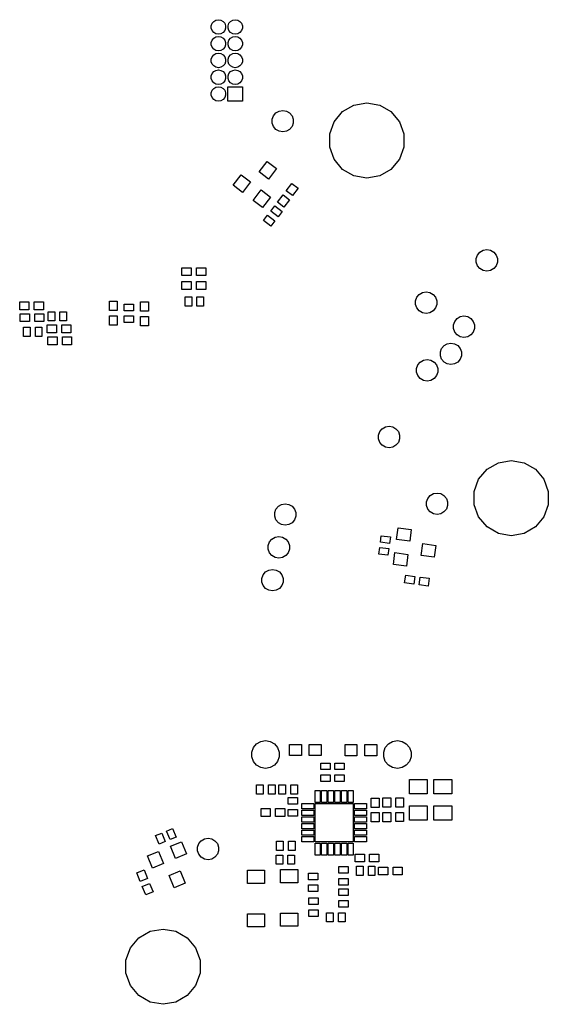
# Model space of a CAD drawing. Extents: x 85.3 to 167.2, y -165.3 to -88.8.
# Tile 2 of 2: x 127.1 to 167.2, y -165.3 to -90.7. Entities that reach past the tile are written whole.
import ezdxf

# ---------------------------------------------------------------- set-up
doc = ezdxf.new("R2010")
doc.units = 0
doc.header["$MEASUREMENT"] = 0
doc.layers.add('BLACK', color=7, linetype='CONTINUOUS')

msp = doc.modelspace()

# ---------------------------------------------------------------- linework, layer by layer
at = {"layer": 'Black'}
for p, q in [((141.642, -91.1336), (141.707, -90.9541)), ((141.707, -90.9541), (141.83, -90.8078)), ((141.83, -90.8078), (141.995, -90.7123)), ((141.995, -90.7123), (142.183, -90.6791)), ((142.183, -90.6791), (142.187, -90.6791)), ((142.187, -90.6791), (142.375, -90.7123)), ((142.375, -90.7123), (142.541, -90.8078)), ((142.541, -90.8078), (142.664, -90.9541)), ((142.664, -90.9541), (142.729, -91.1336)), ((142.912, -91.1336), (142.977, -90.9541)), ((142.977, -90.9541), (143.1, -90.8078)), ((143.1, -90.8078), (143.265, -90.7123)), ((143.265, -90.7123), (143.453, -90.6791)), ((143.453, -90.6791), (143.457, -90.6791)), ((143.457, -90.6791), (143.645, -90.7123)), ((143.645, -90.7123), (143.811, -90.8078)), ((143.811, -90.8078), (143.934, -90.9541)), ((143.934, -90.9541), (143.999, -91.1336)), ((141.642, -91.3246), (141.642, -91.1336)), ((141.707, -91.5041), (141.642, -91.3246)), ((141.83, -91.6504), (141.707, -91.5041)), ((141.995, -91.7459), (141.83, -91.6504)), ((142.183, -91.7791), (141.995, -91.7459)), ((142.187, -91.7791), (142.183, -91.7791)), ((142.375, -91.7459), (142.187, -91.7791)), ((142.541, -91.6504), (142.375, -91.7459)), ((142.664, -91.5041), (142.541, -91.6504)), ((142.729, -91.3246), (142.664, -91.5041)), ((142.729, -91.1336), (142.729, -91.3246)), ((142.912, -91.3246), (142.912, -91.1336)), ((142.977, -91.5041), (142.912, -91.3246)), ((143.1, -91.6504), (142.977, -91.5041)), ((143.265, -91.7459), (143.1, -91.6504)), ((143.453, -91.7791), (143.265, -91.7459)), ((143.457, -91.7791), (143.453, -91.7791)), ((143.645, -91.7459), (143.457, -91.7791)), ((143.811, -91.6504), (143.645, -91.7459)), ((143.934, -91.5041), (143.811, -91.6504)), ((143.999, -91.3246), (143.934, -91.5041)), ((143.999, -91.1336), (143.999, -91.3246)), ((141.642, -92.4036), (141.707, -92.2241)), ((141.642, -92.5946), (141.642, -92.4036)), ((141.707, -92.2241), (141.83, -92.0778)), ((141.83, -92.0778), (141.995, -91.9823)), ((141.995, -91.9823), (142.183, -91.9491)), ((142.183, -91.9491), (142.187, -91.9491)), ((142.187, -91.9491), (142.375, -91.9823)), ((142.375, -91.9823), (142.541, -92.0778)), ((142.541, -92.0778), (142.664, -92.2241)), ((142.664, -92.2241), (142.729, -92.4036)), ((142.729, -92.4036), (142.729, -92.5946)), ((142.912, -92.4036), (142.977, -92.2241)), ((142.912, -92.5946), (142.912, -92.4036)), ((142.977, -92.2241), (143.1, -92.0778)), ((143.1, -92.0778), (143.265, -91.9823)), ((143.265, -91.9823), (143.453, -91.9491)), ((143.453, -91.9491), (143.457, -91.9491)), ((143.457, -91.9491), (143.645, -91.9823)), ((143.645, -91.9823), (143.811, -92.0778)), ((143.811, -92.0778), (143.934, -92.2241)), ((143.934, -92.2241), (143.999, -92.4036)), ((143.999, -92.4036), (143.999, -92.5946)), ((141.707, -92.7741), (141.642, -92.5946)), ((141.83, -92.9204), (141.707, -92.7741)), ((141.995, -93.0159), (141.83, -92.9204)), ((141.83, -93.3478), (141.995, -93.2523)), ((142.183, -93.0491), (141.995, -93.0159)), ((141.995, -93.2523), (142.183, -93.2191)), ((142.187, -93.0491), (142.183, -93.0491)), ((142.183, -93.2191), (142.187, -93.2191)), ((142.375, -93.0159), (142.187, -93.0491)), ((142.187, -93.2191), (142.375, -93.2523)), ((142.541, -92.9204), (142.375, -93.0159)), ((142.375, -93.2523), (142.541, -93.3478)), ((142.664, -92.7741), (142.541, -92.9204)), ((142.729, -92.5946), (142.664, -92.7741)), ((142.977, -92.7741), (142.912, -92.5946)), ((143.1, -92.9204), (142.977, -92.7741)), ((143.265, -93.0159), (143.1, -92.9204)), ((143.1, -93.3478), (143.265, -93.2523)), ((143.453, -93.0491), (143.265, -93.0159)), ((143.265, -93.2523), (143.453, -93.2191)), ((143.457, -93.0491), (143.453, -93.0491)), ((143.453, -93.2191), (143.457, -93.2191)), ((143.645, -93.0159), (143.457, -93.0491)), ((143.457, -93.2191), (143.645, -93.2523)), ((143.811, -92.9204), (143.645, -93.0159)), ((143.645, -93.2523), (143.811, -93.3478)), ((143.934, -92.7741), (143.811, -92.9204)), ((143.999, -92.5946), (143.934, -92.7741)), ((141.642, -93.6736), (141.707, -93.4941)), ((141.642, -93.8646), (141.642, -93.6736)), ((141.707, -94.0441), (141.642, -93.8646)), ((141.707, -93.4941), (141.83, -93.3478)), ((141.83, -94.1904), (141.707, -94.0441)), ((142.541, -93.3478), (142.664, -93.4941)), ((142.664, -94.0441), (142.541, -94.1904)), ((142.664, -93.4941), (142.729, -93.6736)), ((142.729, -93.8646), (142.664, -94.0441)), ((142.729, -93.6736), (142.729, -93.8646)), ((142.912, -93.6736), (142.977, -93.4941)), ((142.912, -93.8646), (142.912, -93.6736)), ((142.977, -94.0441), (142.912, -93.8646)), ((142.977, -93.4941), (143.1, -93.3478)), ((143.1, -94.1904), (142.977, -94.0441)), ((143.811, -93.3478), (143.934, -93.4941)), ((143.934, -94.0441), (143.811, -94.1904)), ((143.934, -93.4941), (143.999, -93.6736)), ((143.999, -93.8646), (143.934, -94.0441)), ((143.999, -93.6736), (143.999, -93.8646)), ((141.642, -94.9436), (141.707, -94.7641)), ((141.707, -94.7641), (141.83, -94.6178)), ((141.995, -94.2859), (141.83, -94.1904)), ((141.83, -94.6178), (141.995, -94.5223)), ((142.183, -94.3191), (141.995, -94.2859)), ((141.995, -94.5223), (142.183, -94.4891)), ((142.187, -94.3191), (142.183, -94.3191)), ((142.183, -94.4891), (142.187, -94.4891)), ((142.375, -94.2859), (142.187, -94.3191)), ((142.187, -94.4891), (142.375, -94.5223)), ((142.541, -94.1904), (142.375, -94.2859)), ((142.375, -94.5223), (142.541, -94.6178)), ((142.541, -94.6178), (142.664, -94.7641)), ((142.664, -94.7641), (142.729, -94.9436)), ((142.912, -94.9436), (142.977, -94.7641)), ((142.977, -94.7641), (143.1, -94.6178)), ((143.265, -94.2859), (143.1, -94.1904)), ((143.1, -94.6178), (143.265, -94.5223)), ((143.453, -94.3191), (143.265, -94.2859)), ((143.265, -94.5223), (143.453, -94.4891)), ((143.457, -94.3191), (143.453, -94.3191)), ((143.453, -94.4891), (143.457, -94.4891)), ((143.645, -94.2859), (143.457, -94.3191)), ((143.457, -94.4891), (143.645, -94.5223)), ((143.811, -94.1904), (143.645, -94.2859)), ((143.645, -94.5223), (143.811, -94.6178)), ((143.811, -94.6178), (143.934, -94.7641)), ((143.934, -94.7641), (143.999, -94.9436)), ((141.642, -95.1346), (141.642, -94.9436)), ((141.707, -95.3141), (141.642, -95.1346)), ((141.83, -95.4604), (141.707, -95.3141)), ((141.995, -95.5559), (141.83, -95.4604)), ((142.183, -95.5891), (141.995, -95.5559)), ((142.375, -95.5559), (142.187, -95.5891)), ((142.541, -95.4604), (142.375, -95.5559)), ((142.664, -95.3141), (142.541, -95.4604)), ((142.729, -95.1346), (142.664, -95.3141)), ((142.729, -94.9436), (142.729, -95.1346)), ((142.912, -95.1346), (142.912, -94.9436)), ((142.977, -95.3141), (142.912, -95.1346)), ((143.1, -95.4604), (142.977, -95.3141)), ((143.265, -95.5559), (143.1, -95.4604)), ((143.453, -95.5891), (143.265, -95.5559)), ((143.645, -95.5559), (143.457, -95.5891)), ((143.811, -95.4604), (143.645, -95.5559)), ((143.934, -95.3141), (143.811, -95.4604)), ((143.999, -95.1346), (143.934, -95.3141)), ((143.999, -94.9436), (143.999, -95.1346)), ((141.642, -96.2136), (141.707, -96.0341)), ((141.642, -96.4046), (141.642, -96.2136)), ((141.707, -96.0341), (141.83, -95.8878)), ((141.83, -95.8878), (141.995, -95.7923)), ((141.995, -95.7923), (142.183, -95.7591)), ((142.187, -95.5891), (142.183, -95.5891)), ((142.183, -95.7591), (142.187, -95.7591)), ((142.187, -95.7591), (142.375, -95.7923)), ((142.375, -95.7923), (142.541, -95.8878)), ((142.541, -95.8878), (142.664, -96.0341)), ((142.664, -96.0341), (142.729, -96.2136)), ((142.729, -96.2136), (142.729, -96.4046)), ((142.905, -96.8591), (142.905, -95.7591)), ((142.905, -95.7591), (144.005, -95.7591)), ((143.457, -95.5891), (143.453, -95.5891)), ((144.005, -95.7591), (144.005, -96.8591)), ((141.707, -96.5841), (141.642, -96.4046)), ((141.83, -96.7304), (141.707, -96.5841)), ((141.995, -96.8259), (141.83, -96.7304)), ((142.183, -96.8591), (141.995, -96.8259)), ((142.187, -96.8591), (142.183, -96.8591)), ((142.375, -96.8259), (142.187, -96.8591)), ((142.541, -96.7304), (142.375, -96.8259)), ((142.664, -96.5841), (142.541, -96.7304)), ((142.729, -96.4046), (142.664, -96.5841)), ((144.005, -96.8591), (142.905, -96.8591)), ((152.456, -97.157), (153.432, -96.9848)), ((153.432, -96.9848), (154.409, -97.157)), ((146.351, -97.964), (146.533, -97.7472)), ((146.533, -97.7472), (146.778, -97.6056)), ((146.778, -97.6056), (147.057, -97.5565)), ((147.057, -97.5565), (147.336, -97.6056)), ((147.336, -97.6056), (147.581, -97.7472)), ((147.581, -97.7472), (147.763, -97.964)), ((150.96, -98.4123), (151.597, -97.6527)), ((151.597, -97.6527), (152.456, -97.157)), ((154.409, -97.157), (155.267, -97.6527)), ((155.267, -97.6527), (155.905, -98.4123)), ((146.254, -98.23), (146.351, -97.964)), ((146.254, -98.5131), (146.254, -98.23)), ((146.351, -98.7791), (146.254, -98.5131)), ((147.763, -97.964), (147.86, -98.23)), ((147.86, -98.5131), (147.763, -98.7791)), ((147.86, -98.23), (147.86, -98.5131)), ((150.621, -99.3439), (150.96, -98.4123)), ((155.905, -98.4123), (156.244, -99.3439)), ((146.533, -98.996), (146.351, -98.7791)), ((146.778, -99.1375), (146.533, -98.996)), ((147.057, -99.1867), (146.778, -99.1375)), ((147.336, -99.1375), (147.057, -99.1867)), ((147.581, -98.996), (147.336, -99.1375)), ((147.763, -98.7791), (147.581, -98.996)), ((150.621, -100.335), (150.621, -99.3439)), ((156.244, -99.3439), (156.244, -100.335)), ((150.96, -101.267), (150.621, -100.335)), ((156.244, -100.335), (155.905, -101.267)), ((145.27, -102.218), (145.879, -101.425)), ((145.879, -101.425), (146.593, -101.973)), ((151.597, -102.027), (150.96, -101.267)), ((155.905, -101.267), (155.267, -102.027)), ((145.984, -102.766), (145.27, -102.218)), ((146.593, -101.973), (145.984, -102.766)), ((152.456, -102.522), (151.597, -102.027)), ((155.267, -102.027), (154.409, -102.522)), ((143.299, -103.226), (143.908, -102.433)), ((143.908, -102.433), (144.622, -102.981)), ((144.622, -102.981), (144.013, -103.774)), ((153.432, -102.695), (152.456, -102.522)), ((154.409, -102.522), (153.432, -102.695)), ((144.013, -103.774), (143.299, -103.226)), ((144.806, -104.383), (145.415, -103.59)), ((145.415, -103.59), (146.129, -104.138)), ((147.327, -103.651), (147.753, -103.096)), ((147.803, -104.017), (147.327, -103.651)), ((147.753, -103.096), (148.229, -103.461)), ((148.229, -103.461), (147.803, -104.017)), ((145.52, -104.931), (144.806, -104.383)), ((146.129, -104.138), (145.52, -104.931)), ((146.657, -104.524), (147.083, -103.969)), ((147.133, -104.889), (146.657, -104.524)), ((147.083, -103.969), (147.559, -104.334)), ((147.559, -104.334), (147.133, -104.889)), ((146.149, -105.193), (146.454, -104.796)), ((146.705, -105.619), (146.149, -105.193)), ((146.454, -104.796), (147.009, -105.223)), ((147.009, -105.223), (146.705, -105.619)), ((145.601, -105.907), (145.906, -105.51)), ((146.157, -106.333), (145.601, -105.907)), ((145.906, -105.51), (146.461, -105.937)), ((146.461, -105.937), (146.157, -106.333)), ((162.007, -108.308), (162.252, -108.167)), ((162.252, -108.167), (162.531, -108.118)), ((162.531, -108.118), (162.809, -108.167)), ((162.809, -108.167), (163.055, -108.308)), ((161.728, -108.791), (161.825, -108.525)), ((161.728, -109.074), (161.728, -108.791)), ((161.825, -108.525), (162.007, -108.308)), ((163.055, -108.308), (163.237, -108.525)), ((163.237, -108.525), (163.333, -108.791)), ((163.333, -108.791), (163.333, -109.074)), ((139.418, -110.084), (139.418, -109.484)), ((139.418, -109.484), (140.118, -109.484)), ((140.118, -109.484), (140.118, -110.084)), ((140.518, -110.084), (140.518, -109.484)), ((140.518, -109.484), (141.218, -109.484)), ((141.218, -109.484), (141.218, -110.084)), ((161.825, -109.34), (161.728, -109.074)), ((162.007, -109.557), (161.825, -109.34)), ((162.252, -109.699), (162.007, -109.557)), ((162.531, -109.748), (162.252, -109.699)), ((162.809, -109.699), (162.531, -109.748)), ((163.055, -109.557), (162.809, -109.699)), ((163.237, -109.34), (163.055, -109.557)), ((163.333, -109.074), (163.237, -109.34)), ((140.118, -110.084), (139.418, -110.084)), ((141.218, -110.084), (140.518, -110.084)), ((139.418, -111.138), (139.418, -110.538)), ((139.418, -110.538), (140.118, -110.538)), ((140.118, -111.138), (139.418, -111.138)), ((140.118, -110.538), (140.118, -111.138)), ((140.518, -111.138), (140.518, -110.538)), ((140.518, -110.538), (141.218, -110.538)), ((141.218, -111.138), (140.518, -111.138)), ((141.218, -110.538), (141.218, -111.138)), ((139.656, -112.407), (139.656, -111.707)), ((139.656, -111.707), (140.156, -111.707)), ((140.156, -111.707), (140.156, -112.407)), ((140.556, -112.407), (140.556, -111.707)), ((140.556, -111.707), (141.056, -111.707)), ((141.056, -111.707), (141.056, -112.407)), ((157.131, -111.992), (157.227, -111.726)), ((157.131, -112.275), (157.131, -111.992)), ((157.227, -111.726), (157.409, -111.509)), ((157.409, -111.509), (157.655, -111.367)), ((157.655, -111.367), (157.933, -111.318)), ((157.933, -111.318), (158.212, -111.367)), ((158.212, -111.367), (158.457, -111.509)), ((158.457, -111.509), (158.639, -111.726)), ((158.639, -111.726), (158.736, -111.992)), ((158.736, -111.992), (158.736, -112.275)), ((127.112, -112.675), (127.112, -112.075)), ((127.112, -112.075), (127.812, -112.075)), ((127.812, -112.675), (127.112, -112.675)), ((127.812, -112.075), (127.812, -112.675)), ((128.212, -112.675), (128.212, -112.075)), ((128.212, -112.075), (128.912, -112.075)), ((128.912, -112.675), (128.212, -112.675)), ((128.912, -112.075), (128.912, -112.675)), ((133.91, -112.733), (133.91, -112.033)), ((133.91, -112.033), (134.51, -112.033)), ((134.51, -112.733), (133.91, -112.733)), ((134.51, -112.033), (134.51, -112.733)), ((135.041, -112.746), (135.041, -112.246)), ((135.041, -112.246), (135.741, -112.246)), ((135.741, -112.246), (135.741, -112.746)), ((136.272, -112.784), (136.272, -112.084)), ((136.272, -112.084), (136.872, -112.084)), ((136.872, -112.084), (136.872, -112.784)), ((140.156, -112.407), (139.656, -112.407)), ((141.056, -112.407), (140.556, -112.407)), ((157.227, -112.541), (157.131, -112.275)), ((157.409, -112.758), (157.227, -112.541)), ((158.639, -112.541), (158.457, -112.758)), ((158.736, -112.275), (158.639, -112.541)), ((127.15, -113.576), (127.15, -112.976)), ((127.15, -112.976), (127.85, -112.976)), ((127.85, -112.976), (127.85, -113.576)), ((128.25, -113.576), (128.25, -112.976)), ((128.25, -112.976), (128.95, -112.976)), ((128.95, -112.976), (128.95, -113.576)), ((129.268, -113.525), (129.268, -112.825)), ((129.268, -112.825), (129.768, -112.825)), ((129.768, -112.825), (129.768, -113.525)), ((130.168, -113.525), (130.168, -112.825)), ((130.168, -112.825), (130.668, -112.825)), ((130.668, -112.825), (130.668, -113.525)), ((133.91, -113.833), (133.91, -113.133)), ((133.91, -113.133), (134.51, -113.133)), ((134.51, -113.133), (134.51, -113.833)), ((135.741, -112.746), (135.041, -112.746)), ((135.041, -113.646), (135.041, -113.146)), ((135.041, -113.146), (135.741, -113.146)), ((135.741, -113.146), (135.741, -113.646)), ((136.872, -112.784), (136.272, -112.784)), ((136.272, -113.884), (136.272, -113.184)), ((136.272, -113.184), (136.872, -113.184)), ((136.872, -113.184), (136.872, -113.884)), ((157.655, -112.899), (157.409, -112.758)), ((157.933, -112.948), (157.655, -112.899)), ((158.212, -112.899), (157.933, -112.948)), ((158.457, -112.758), (158.212, -112.899)), ((160.098, -113.555), (160.28, -113.338)), ((160.28, -113.338), (160.525, -113.196)), ((160.525, -113.196), (160.803, -113.147)), ((160.803, -113.147), (161.082, -113.196)), ((161.082, -113.196), (161.327, -113.338)), ((161.327, -113.338), (161.509, -113.555)), ((127.85, -113.576), (127.15, -113.576)), ((127.401, -114.693), (127.401, -113.993)), ((127.401, -113.993), (127.901, -113.993)), ((127.901, -113.993), (127.901, -114.693)), ((128.95, -113.576), (128.25, -113.576)), ((128.301, -114.693), (128.301, -113.993)), ((128.301, -113.993), (128.801, -113.993)), ((128.801, -113.993), (128.801, -114.693)), ((129.195, -114.414), (129.195, -113.814)), ((129.195, -113.814), (129.895, -113.814)), ((129.768, -113.525), (129.268, -113.525)), ((129.895, -113.814), (129.895, -114.414)), ((130.668, -113.525), (130.168, -113.525)), ((130.295, -114.414), (130.295, -113.814)), ((130.295, -113.814), (130.995, -113.814)), ((130.995, -113.814), (130.995, -114.414)), ((134.51, -113.833), (133.91, -113.833)), ((135.741, -113.646), (135.041, -113.646)), ((136.872, -113.884), (136.272, -113.884)), ((160.001, -113.821), (160.098, -113.555)), ((160.001, -114.104), (160.001, -113.821)), ((160.098, -114.37), (160.001, -114.104)), ((161.509, -113.555), (161.606, -113.821)), ((161.606, -114.104), (161.509, -114.37)), ((161.606, -113.821), (161.606, -114.104)), ((127.901, -114.693), (127.401, -114.693)), ((128.801, -114.693), (128.301, -114.693)), ((129.895, -114.414), (129.195, -114.414)), ((129.246, -115.329), (129.246, -114.729)), ((129.246, -114.729), (129.946, -114.729)), ((129.946, -114.729), (129.946, -115.329)), ((130.995, -114.414), (130.295, -114.414)), ((130.346, -115.329), (130.346, -114.729)), ((130.346, -114.729), (131.046, -114.729)), ((131.046, -114.729), (131.046, -115.329)), ((160.28, -114.586), (160.098, -114.37)), ((160.525, -114.728), (160.28, -114.586)), ((160.803, -114.777), (160.525, -114.728)), ((161.082, -114.728), (160.803, -114.777)), ((161.327, -114.586), (161.082, -114.728)), ((161.509, -114.37), (161.327, -114.586)), ((129.946, -115.329), (129.246, -115.329)), ((131.046, -115.329), (130.346, -115.329)), ((159.01, -115.878), (159.107, -115.612)), ((159.107, -115.612), (159.289, -115.395)), ((159.289, -115.395), (159.534, -115.254)), ((159.534, -115.254), (159.813, -115.204)), ((159.813, -115.204), (160.092, -115.254)), ((160.092, -115.254), (160.337, -115.395)), ((160.337, -115.395), (160.519, -115.612)), ((160.519, -115.612), (160.616, -115.878)), ((157.731, -116.498), (158.009, -116.449)), ((158.009, -116.449), (158.288, -116.498)), ((159.01, -116.161), (159.01, -115.878)), ((159.107, -116.427), (159.01, -116.161)), ((159.289, -116.644), (159.107, -116.427)), ((160.519, -116.427), (160.337, -116.644)), ((160.616, -116.161), (160.519, -116.427)), ((160.616, -115.878), (160.616, -116.161)), ((157.207, -117.123), (157.304, -116.857)), ((157.207, -117.406), (157.207, -117.123)), ((157.304, -116.857), (157.486, -116.64)), ((157.486, -116.64), (157.731, -116.498)), ((158.288, -116.498), (158.533, -116.64)), ((158.533, -116.64), (158.715, -116.857)), ((158.715, -116.857), (158.812, -117.123)), ((158.812, -117.123), (158.812, -117.406)), ((159.534, -116.785), (159.289, -116.644)), ((159.813, -116.835), (159.534, -116.785)), ((160.092, -116.785), (159.813, -116.835)), ((160.337, -116.644), (160.092, -116.785)), ((157.304, -117.672), (157.207, -117.406)), ((157.486, -117.888), (157.304, -117.672)), ((157.731, -118.03), (157.486, -117.888)), ((158.533, -117.888), (158.288, -118.03)), ((158.715, -117.672), (158.533, -117.888)), ((158.812, -117.406), (158.715, -117.672)), ((158.009, -118.079), (157.731, -118.03)), ((158.288, -118.03), (158.009, -118.079)), ((154.413, -121.916), (154.595, -121.699)), ((154.595, -121.699), (154.84, -121.558)), ((154.84, -121.558), (155.119, -121.509)), ((155.119, -121.509), (155.398, -121.558)), ((155.398, -121.558), (155.643, -121.699)), ((155.643, -121.699), (155.825, -121.916)), ((154.316, -122.182), (154.413, -121.916)), ((154.316, -122.465), (154.316, -122.182)), ((155.825, -121.916), (155.922, -122.182)), ((155.922, -122.182), (155.922, -122.465)), ((154.413, -122.731), (154.316, -122.465)), ((154.595, -122.948), (154.413, -122.731)), ((154.84, -123.09), (154.595, -122.948)), ((155.119, -123.139), (154.84, -123.09)), ((155.398, -123.09), (155.119, -123.139)), ((155.643, -122.948), (155.398, -123.09)), ((155.825, -122.731), (155.643, -122.948)), ((155.922, -122.465), (155.825, -122.731)), ((162.55, -124.775), (163.408, -124.279)), ((163.408, -124.279), (164.385, -124.107)), ((164.385, -124.107), (165.361, -124.279)), ((165.361, -124.279), (166.22, -124.775)), ((161.913, -125.534), (162.55, -124.775)), ((166.22, -124.775), (166.857, -125.534)), ((161.573, -126.466), (161.913, -125.534)), ((166.857, -125.534), (167.196, -126.466)), ((158.053, -126.978), (158.235, -126.762)), ((158.235, -126.762), (158.48, -126.62)), ((158.48, -126.62), (158.759, -126.571)), ((158.759, -126.571), (159.038, -126.62)), ((159.038, -126.62), (159.283, -126.762)), ((159.283, -126.762), (159.465, -126.978)), ((161.573, -127.458), (161.573, -126.466)), ((167.196, -126.466), (167.196, -127.458)), ((146.547, -127.791), (146.729, -127.574)), ((146.729, -127.574), (146.974, -127.432)), ((146.974, -127.432), (147.253, -127.383)), ((147.253, -127.383), (147.532, -127.432)), ((147.532, -127.432), (147.777, -127.574)), ((147.777, -127.574), (147.959, -127.791)), ((157.956, -127.244), (158.053, -126.978)), ((157.956, -127.528), (157.956, -127.244)), ((158.053, -127.794), (157.956, -127.528)), ((159.465, -126.978), (159.562, -127.244)), ((159.562, -127.528), (159.465, -127.794)), ((159.562, -127.244), (159.562, -127.528)), ((161.913, -128.389), (161.573, -127.458)), ((167.196, -127.458), (166.857, -128.389)), ((146.45, -128.057), (146.547, -127.791)), ((146.45, -128.34), (146.45, -128.057)), ((146.547, -128.606), (146.45, -128.34)), ((147.959, -127.791), (148.055, -128.057)), ((148.055, -128.34), (147.959, -128.606)), ((148.055, -128.057), (148.055, -128.34)), ((158.235, -128.01), (158.053, -127.794)), ((158.48, -128.152), (158.235, -128.01)), ((158.759, -128.201), (158.48, -128.152)), ((159.038, -128.152), (158.759, -128.201)), ((159.283, -128.01), (159.038, -128.152)), ((159.465, -127.794), (159.283, -128.01)), ((162.55, -129.149), (161.913, -128.389)), ((166.857, -128.389), (166.22, -129.149)), ((146.729, -128.823), (146.547, -128.606)), ((146.974, -128.964), (146.729, -128.823)), ((147.253, -129.013), (146.974, -128.964)), ((147.532, -128.964), (147.253, -129.013)), ((147.777, -128.823), (147.532, -128.964)), ((147.959, -128.606), (147.777, -128.823)), ((163.408, -129.644), (162.55, -129.149)), ((166.22, -129.149), (165.361, -129.644)), ((146.489, -129.926), (146.768, -129.876)), ((146.768, -129.876), (147.047, -129.926)), ((154.463, -130.304), (154.528, -129.809)), ((154.528, -129.809), (155.222, -129.9)), ((155.222, -129.9), (155.157, -130.396)), ((155.693, -130.101), (155.81, -129.209)), ((155.81, -129.209), (156.802, -129.339)), ((156.802, -129.339), (156.684, -130.232)), ((164.385, -129.817), (163.408, -129.644)), ((165.361, -129.644), (164.385, -129.817)), ((145.965, -130.55), (146.062, -130.284)), ((145.965, -130.833), (145.965, -130.55)), ((146.062, -130.284), (146.244, -130.067)), ((146.244, -130.067), (146.489, -129.926)), ((147.047, -129.926), (147.292, -130.067)), ((147.292, -130.067), (147.474, -130.284)), ((147.474, -130.284), (147.571, -130.55)), ((147.571, -130.55), (147.571, -130.833)), ((155.157, -130.396), (154.463, -130.304)), ((156.684, -130.232), (155.693, -130.101)), ((157.551, -131.304), (157.669, -130.412)), ((157.669, -130.412), (158.66, -130.542)), ((158.66, -130.542), (158.543, -131.435)), ((146.062, -131.099), (145.965, -130.833)), ((146.244, -131.316), (146.062, -131.099)), ((146.489, -131.457), (146.244, -131.316)), ((147.292, -131.316), (147.047, -131.457)), ((147.474, -131.099), (147.292, -131.316)), ((147.571, -130.833), (147.474, -131.099)), ((154.345, -131.197), (154.411, -130.701)), ((155.039, -131.288), (154.345, -131.197)), ((154.411, -130.701), (155.105, -130.792)), ((155.105, -130.792), (155.039, -131.288)), ((155.445, -131.985), (155.562, -131.093)), ((155.562, -131.093), (156.554, -131.223)), ((156.554, -131.223), (156.436, -132.115)), ((158.543, -131.435), (157.551, -131.304)), ((146.768, -131.507), (146.489, -131.457)), ((147.047, -131.457), (146.768, -131.507)), ((156.436, -132.115), (155.445, -131.985)), ((145.481, -133.043), (145.578, -132.777)), ((145.578, -132.777), (145.76, -132.56)), ((145.76, -132.56), (146.005, -132.419)), ((146.005, -132.419), (146.283, -132.37)), ((146.283, -132.37), (146.562, -132.419)), ((146.562, -132.419), (146.807, -132.56)), ((146.807, -132.56), (146.989, -132.777)), ((146.989, -132.777), (147.086, -133.043)), ((156.303, -133.395), (156.382, -132.8)), ((156.382, -132.8), (157.076, -132.892)), ((157.076, -132.892), (156.997, -133.487)), ((145.481, -133.326), (145.481, -133.043)), ((145.578, -133.592), (145.481, -133.326)), ((145.76, -133.809), (145.578, -133.592)), ((146.989, -133.592), (146.807, -133.809)), ((147.086, -133.326), (146.989, -133.592)), ((147.086, -133.043), (147.086, -133.326)), ((156.997, -133.487), (156.303, -133.395)), ((157.394, -133.539), (157.472, -132.944)), ((158.088, -133.63), (157.394, -133.539)), ((157.472, -132.944), (158.166, -133.035)), ((158.166, -133.035), (158.088, -133.63)), ((146.005, -133.951), (145.76, -133.809)), ((146.283, -134), (146.005, -133.951)), ((146.562, -133.951), (146.283, -134)), ((146.807, -133.809), (146.562, -133.951)), ((144.837, -145.876), (145.073, -145.596)), ((145.073, -145.596), (145.39, -145.413)), ((145.39, -145.413), (145.75, -145.349)), ((145.75, -145.349), (146.111, -145.413)), ((146.111, -145.413), (146.428, -145.596)), ((146.428, -145.596), (146.663, -145.876)), ((154.837, -145.876), (155.073, -145.596)), ((155.073, -145.596), (155.39, -145.413)), ((155.39, -145.413), (155.75, -145.349)), ((155.75, -145.349), (156.111, -145.413)), ((156.111, -145.413), (156.428, -145.596)), ((156.428, -145.596), (156.663, -145.876)), ((144.712, -146.22), (144.837, -145.876)), ((144.712, -146.586), (144.712, -146.22)), ((146.663, -145.876), (146.788, -146.22)), ((146.788, -146.22), (146.788, -146.586)), ((147.569, -146.488), (147.569, -145.638)), ((147.569, -145.638), (148.469, -145.638)), ((148.469, -145.638), (148.469, -146.488)), ((149.069, -146.488), (149.069, -145.638)), ((149.069, -145.638), (149.969, -145.638)), ((149.969, -145.638), (149.969, -146.488)), ((151.785, -146.503), (151.785, -145.653)), ((151.785, -145.653), (152.685, -145.653)), ((152.685, -145.653), (152.685, -146.503)), ((153.285, -146.503), (153.285, -145.653)), ((153.285, -145.653), (154.185, -145.653)), ((154.185, -145.653), (154.185, -146.503)), ((154.712, -146.22), (154.837, -145.876)), ((154.712, -146.586), (154.712, -146.22)), ((156.663, -145.876), (156.788, -146.22)), ((156.788, -146.22), (156.788, -146.586)), ((144.837, -146.93), (144.712, -146.586)), ((145.073, -147.21), (144.837, -146.93)), ((146.663, -146.93), (146.428, -147.21)), ((146.788, -146.586), (146.663, -146.93)), ((148.469, -146.488), (147.569, -146.488)), ((149.969, -146.488), (149.069, -146.488)), ((149.958, -147.549), (149.958, -147.049)), ((149.958, -147.049), (150.658, -147.049)), ((150.658, -147.049), (150.658, -147.549)), ((151.02, -147.549), (151.02, -147.049)), ((151.02, -147.049), (151.72, -147.049)), ((151.72, -147.049), (151.72, -147.549)), ((152.685, -146.503), (151.785, -146.503)), ((154.185, -146.503), (153.285, -146.503)), ((154.837, -146.93), (154.712, -146.586)), ((155.073, -147.21), (154.837, -146.93)), ((156.663, -146.93), (156.428, -147.21)), ((156.788, -146.586), (156.663, -146.93)), ((145.39, -147.393), (145.073, -147.21)), ((145.75, -147.457), (145.39, -147.393)), ((146.111, -147.393), (145.75, -147.457)), ((146.428, -147.21), (146.111, -147.393)), ((150.658, -147.549), (149.958, -147.549)), ((151.72, -147.549), (151.02, -147.549)), ((155.39, -147.393), (155.073, -147.21)), ((155.75, -147.457), (155.39, -147.393)), ((156.111, -147.393), (155.75, -147.457)), ((156.428, -147.21), (156.111, -147.393)), ((149.958, -148.449), (149.958, -147.949)), ((149.958, -147.949), (150.658, -147.949)), ((150.658, -148.449), (149.958, -148.449)), ((150.658, -147.949), (150.658, -148.449)), ((151.02, -148.449), (151.02, -147.949)), ((151.02, -147.949), (151.72, -147.949)), ((151.72, -148.449), (151.02, -148.449)), ((151.72, -147.949), (151.72, -148.449)), ((156.669, -149.387), (156.669, -148.287)), ((156.669, -148.287), (158.019, -148.287)), ((158.019, -148.287), (158.019, -149.387)), ((158.518, -149.392), (158.518, -148.292)), ((158.518, -148.292), (159.868, -148.292)), ((159.868, -148.292), (159.868, -149.392)), ((145.072, -149.405), (145.072, -148.705)), ((145.072, -148.705), (145.572, -148.705)), ((145.572, -148.705), (145.572, -149.405)), ((145.972, -149.405), (145.972, -148.705)), ((145.972, -148.705), (146.472, -148.705)), ((146.472, -148.705), (146.472, -149.405)), ((146.774, -149.405), (146.774, -148.705)), ((146.774, -148.705), (147.274, -148.705)), ((147.274, -148.705), (147.274, -149.405)), ((147.674, -149.405), (147.674, -148.705)), ((147.674, -148.705), (148.174, -148.705)), ((148.174, -148.705), (148.174, -149.405)), ((149.508, -150.029), (149.508, -149.129)), ((149.508, -149.129), (149.908, -149.129)), ((149.908, -149.129), (149.908, -150.029)), ((150.008, -150.029), (150.008, -149.129)), ((150.008, -149.129), (150.408, -149.129)), ((150.408, -149.129), (150.408, -150.029)), ((150.508, -150.029), (150.508, -149.129)), ((150.508, -149.129), (150.908, -149.129)), ((150.908, -149.129), (150.908, -150.029)), ((151.008, -150.029), (151.008, -149.129)), ((151.008, -149.129), (151.408, -149.129)), ((151.408, -149.129), (151.408, -150.029)), ((151.508, -150.029), (151.508, -149.129)), ((151.508, -149.129), (151.908, -149.129)), ((151.908, -149.129), (151.908, -150.029)), ((152.008, -150.029), (152.008, -149.129)), ((152.008, -149.129), (152.408, -149.129)), ((152.408, -149.129), (152.408, -150.029)), ((145.572, -149.405), (145.072, -149.405)), ((146.472, -149.405), (145.972, -149.405)), ((147.274, -149.405), (146.774, -149.405)), ((147.474, -150.17), (147.474, -149.67)), ((147.474, -149.67), (148.174, -149.67)), ((148.174, -149.405), (147.674, -149.405)), ((148.174, -149.67), (148.174, -150.17)), ((149.908, -150.029), (149.508, -150.029)), ((150.408, -150.029), (150.008, -150.029)), ((150.908, -150.029), (150.508, -150.029)), ((151.408, -150.029), (151.008, -150.029)), ((151.908, -150.029), (151.508, -150.029)), ((152.408, -150.029), (152.008, -150.029)), ((153.762, -150.409), (153.762, -149.709)), ((153.762, -149.709), (154.362, -149.709)), ((154.362, -149.709), (154.362, -150.409)), ((154.661, -150.399), (154.661, -149.699)), ((154.661, -149.699), (155.261, -149.699)), ((155.261, -149.699), (155.261, -150.399)), ((155.622, -150.389), (155.622, -149.689)), ((155.622, -149.689), (156.222, -149.689)), ((156.222, -149.689), (156.222, -150.389)), ((158.019, -149.387), (156.669, -149.387)), ((159.868, -149.392), (158.518, -149.392)), ((145.415, -151.107), (145.415, -150.507)), ((145.415, -150.507), (146.115, -150.507)), ((146.115, -150.507), (146.115, -151.107)), ((146.515, -151.107), (146.515, -150.507)), ((146.515, -150.507), (147.215, -150.507)), ((147.215, -150.507), (147.215, -151.107)), ((148.174, -150.17), (147.474, -150.17)), ((147.474, -151.07), (147.474, -150.57)), ((147.474, -150.57), (148.174, -150.57)), ((148.174, -150.57), (148.174, -151.07)), ((148.508, -150.529), (148.508, -150.129)), ((148.508, -150.129), (149.408, -150.129)), ((149.408, -150.529), (148.508, -150.529)), ((148.508, -151.029), (148.508, -150.629)), ((148.508, -150.629), (149.408, -150.629)), ((149.408, -150.129), (149.408, -150.529)), ((149.408, -150.629), (149.408, -151.029)), ((149.508, -153.029), (149.508, -150.129)), ((149.508, -150.129), (152.408, -150.129)), ((152.408, -150.129), (152.408, -153.029)), ((152.508, -150.529), (152.508, -150.129)), ((152.508, -150.129), (153.408, -150.129)), ((153.408, -150.529), (152.508, -150.529)), ((152.508, -151.029), (152.508, -150.629)), ((152.508, -150.629), (153.408, -150.629)), ((153.408, -150.129), (153.408, -150.529)), ((153.408, -150.629), (153.408, -151.029)), ((154.362, -150.409), (153.762, -150.409)), ((153.762, -151.509), (153.762, -150.809)), ((153.762, -150.809), (154.362, -150.809)), ((154.362, -150.809), (154.362, -151.509)), ((155.261, -150.399), (154.661, -150.399)), ((154.661, -151.499), (154.661, -150.799)), ((154.661, -150.799), (155.261, -150.799)), ((155.261, -150.799), (155.261, -151.499)), ((156.222, -150.389), (155.622, -150.389)), ((155.622, -151.489), (155.622, -150.789)), ((155.622, -150.789), (156.222, -150.789)), ((156.222, -150.789), (156.222, -151.489)), ((156.669, -151.387), (156.669, -150.287)), ((156.669, -150.287), (158.019, -150.287)), ((158.019, -150.287), (158.019, -151.387)), ((158.518, -151.392), (158.518, -150.292)), ((158.518, -150.292), (159.868, -150.292)), ((159.868, -150.292), (159.868, -151.392)), ((146.115, -151.107), (145.415, -151.107)), ((147.215, -151.107), (146.515, -151.107)), ((148.174, -151.07), (147.474, -151.07)), ((149.408, -151.029), (148.508, -151.029)), ((148.508, -151.529), (148.508, -151.129)), ((148.508, -151.129), (149.408, -151.129)), ((149.408, -151.529), (148.508, -151.529)), ((149.408, -151.129), (149.408, -151.529)), ((153.408, -151.029), (152.508, -151.029)), ((152.508, -151.529), (152.508, -151.129)), ((152.508, -151.129), (153.408, -151.129)), ((153.408, -151.529), (152.508, -151.529)), ((153.408, -151.129), (153.408, -151.529)), ((154.362, -151.509), (153.762, -151.509)), ((155.261, -151.499), (154.661, -151.499)), ((156.222, -151.489), (155.622, -151.489)), ((158.019, -151.387), (156.669, -151.387)), ((159.868, -151.392), (158.518, -151.392)), ((138.248, -152.208), (138.71, -152.017)), ((138.516, -152.855), (138.248, -152.208)), ((138.71, -152.017), (138.978, -152.664)), ((148.508, -152.029), (148.508, -151.629)), ((148.508, -151.629), (149.408, -151.629)), ((149.408, -152.029), (148.508, -152.029)), ((148.508, -152.529), (148.508, -152.129)), ((148.508, -152.129), (149.408, -152.129)), ((149.408, -151.629), (149.408, -152.029)), ((149.408, -152.129), (149.408, -152.529)), ((152.508, -152.029), (152.508, -151.629)), ((152.508, -151.629), (153.408, -151.629)), ((153.408, -152.029), (152.508, -152.029)), ((152.508, -152.529), (152.508, -152.129)), ((152.508, -152.129), (153.408, -152.129)), ((153.408, -151.629), (153.408, -152.029)), ((153.408, -152.129), (153.408, -152.529)), ((137.417, -152.553), (137.879, -152.361)), ((137.685, -153.199), (137.417, -152.553)), ((138.147, -153.008), (137.685, -153.199)), ((137.879, -152.361), (138.147, -153.008)), ((138.978, -152.664), (138.516, -152.855)), ((138.551, -153.364), (139.383, -153.02)), ((139.383, -153.02), (139.765, -153.944)), ((140.687, -153.153), (140.869, -152.936)), ((140.869, -152.936), (141.114, -152.795)), ((141.114, -152.795), (141.393, -152.746)), ((141.393, -152.746), (141.672, -152.795)), ((141.672, -152.795), (141.917, -152.936)), ((141.917, -152.936), (142.099, -153.153)), ((146.591, -153.672), (146.591, -152.972)), ((146.591, -152.972), (147.091, -152.972)), ((147.091, -152.972), (147.091, -153.672)), ((147.491, -153.672), (147.491, -152.972)), ((147.491, -152.972), (147.991, -152.972)), ((147.991, -152.972), (147.991, -153.672)), ((149.408, -152.529), (148.508, -152.529)), ((148.508, -153.029), (148.508, -152.629)), ((148.508, -152.629), (149.408, -152.629)), ((149.408, -153.029), (148.508, -153.029)), ((149.408, -152.629), (149.408, -153.029)), ((152.408, -153.029), (149.508, -153.029)), ((153.408, -152.529), (152.508, -152.529)), ((152.508, -153.029), (152.508, -152.629)), ((152.508, -152.629), (153.408, -152.629)), ((153.408, -153.029), (152.508, -153.029)), ((153.408, -152.629), (153.408, -153.029)), ((136.796, -154.091), (137.627, -153.747)), ((137.627, -153.747), (138.01, -154.671)), ((138.934, -154.288), (138.551, -153.364)), ((140.59, -153.419), (140.687, -153.153)), ((140.59, -153.702), (140.59, -153.419)), ((140.687, -153.968), (140.59, -153.702)), ((142.099, -153.153), (142.196, -153.419)), ((142.196, -153.702), (142.099, -153.968)), ((142.196, -153.419), (142.196, -153.702)), ((147.091, -153.672), (146.591, -153.672)), ((147.991, -153.672), (147.491, -153.672)), ((149.508, -154.029), (149.508, -153.129)), ((149.508, -153.129), (149.908, -153.129)), ((149.908, -153.129), (149.908, -154.029)), ((150.008, -154.029), (150.008, -153.129)), ((150.008, -153.129), (150.408, -153.129)), ((150.408, -153.129), (150.408, -154.029)), ((150.508, -154.029), (150.508, -153.129)), ((150.508, -153.129), (150.908, -153.129)), ((150.908, -153.129), (150.908, -154.029)), ((151.008, -154.029), (151.008, -153.129)), ((151.008, -153.129), (151.408, -153.129)), ((151.408, -153.129), (151.408, -154.029)), ((151.508, -154.029), (151.508, -153.129)), ((151.508, -153.129), (151.908, -153.129)), ((151.908, -153.129), (151.908, -154.029)), ((152.008, -154.029), (152.008, -153.129)), ((152.008, -153.129), (152.408, -153.129)), ((152.408, -153.129), (152.408, -154.029)), ((137.179, -155.015), (136.796, -154.091)), ((139.765, -153.944), (138.934, -154.288)), ((140.869, -154.185), (140.687, -153.968)), ((141.114, -154.327), (140.869, -154.185)), ((141.393, -154.376), (141.114, -154.327)), ((141.672, -154.327), (141.393, -154.376)), ((141.917, -154.185), (141.672, -154.327)), ((142.099, -153.968), (141.917, -154.185)), ((146.555, -154.729), (146.555, -154.029)), ((146.555, -154.029), (147.055, -154.029)), ((147.055, -154.029), (147.055, -154.729)), ((147.455, -154.729), (147.455, -154.029)), ((147.455, -154.029), (147.955, -154.029)), ((147.955, -154.029), (147.955, -154.729)), ((149.908, -154.029), (149.508, -154.029)), ((150.408, -154.029), (150.008, -154.029)), ((150.908, -154.029), (150.508, -154.029)), ((151.408, -154.029), (151.008, -154.029)), ((151.908, -154.029), (151.508, -154.029)), ((152.408, -154.029), (152.008, -154.029)), ((152.548, -154.552), (152.548, -153.952)), ((152.548, -153.952), (153.248, -153.952)), ((153.248, -154.552), (152.548, -154.552)), ((153.248, -153.952), (153.248, -154.552)), ((153.648, -154.552), (153.648, -153.952)), ((153.648, -153.952), (154.348, -153.952)), ((154.348, -154.552), (153.648, -154.552)), ((154.348, -153.952), (154.348, -154.552)), ((135.988, -155.384), (136.543, -155.154)), ((136.543, -155.154), (136.811, -155.801)), ((138.01, -154.671), (137.179, -155.015)), ((138.439, -155.576), (139.27, -155.231)), ((139.27, -155.231), (139.653, -156.155)), ((144.385, -156.18), (144.385, -155.18)), ((144.385, -155.18), (145.685, -155.18)), ((145.685, -155.18), (145.685, -156.18)), ((147.055, -154.729), (146.555, -154.729)), ((146.9, -156.129), (146.9, -155.129)), ((146.9, -155.129), (148.2, -155.129)), ((147.955, -154.729), (147.455, -154.729)), ((148.2, -155.129), (148.2, -156.129)), ((151.315, -155.403), (151.315, -154.903)), ((151.315, -154.903), (152.015, -154.903)), ((152.015, -154.903), (152.015, -155.403)), ((152.651, -155.567), (152.651, -154.867)), ((152.651, -154.867), (153.151, -154.867)), ((153.151, -154.867), (153.151, -155.567)), ((153.551, -155.567), (153.551, -154.867)), ((153.551, -154.867), (154.051, -154.867)), ((154.051, -154.867), (154.051, -155.567)), ((154.326, -155.532), (154.326, -154.932)), ((154.326, -154.932), (155.026, -154.932)), ((155.026, -154.932), (155.026, -155.532)), ((155.426, -155.532), (155.426, -154.932)), ((155.426, -154.932), (156.126, -154.932)), ((156.126, -154.932), (156.126, -155.532)), ((136.256, -156.031), (135.988, -155.384)), ((136.811, -155.801), (136.256, -156.031)), ((138.822, -156.5), (138.439, -155.576)), ((149.023, -155.896), (149.023, -155.396)), ((149.023, -155.396), (149.723, -155.396)), ((149.723, -155.896), (149.023, -155.896)), ((149.723, -155.396), (149.723, -155.896)), ((152.015, -155.403), (151.315, -155.403)), ((151.315, -156.303), (151.315, -155.803)), ((151.315, -155.803), (152.015, -155.803)), ((152.015, -155.803), (152.015, -156.303)), ((153.151, -155.567), (152.651, -155.567)), ((154.051, -155.567), (153.551, -155.567)), ((155.026, -155.532), (154.326, -155.532)), ((156.126, -155.532), (155.426, -155.532)), ((136.409, -156.4), (136.964, -156.171)), ((136.677, -157.047), (136.409, -156.4)), ((136.964, -156.171), (137.232, -156.817)), ((139.653, -156.155), (138.822, -156.5)), ((145.685, -156.18), (144.385, -156.18)), ((148.2, -156.129), (146.9, -156.129)), ((149.023, -156.796), (149.023, -156.296)), ((149.023, -156.296), (149.723, -156.296)), ((149.723, -156.796), (149.023, -156.796)), ((149.723, -156.296), (149.723, -156.796)), ((152.015, -156.303), (151.315, -156.303)), ((151.32, -157.084), (151.32, -156.584)), ((151.32, -156.584), (152.02, -156.584)), ((152.02, -156.584), (152.02, -157.084)), ((137.232, -156.817), (136.677, -157.047)), ((149.039, -157.775), (149.039, -157.275)), ((149.039, -157.275), (149.739, -157.275)), ((149.739, -157.275), (149.739, -157.775)), ((152.02, -157.084), (151.32, -157.084)), ((151.32, -157.984), (151.32, -157.484)), ((151.32, -157.484), (152.02, -157.484)), ((152.02, -157.484), (152.02, -157.984)), ((149.739, -157.775), (149.039, -157.775)), ((149.039, -158.675), (149.039, -158.175)), ((149.039, -158.175), (149.739, -158.175)), ((149.739, -158.175), (149.739, -158.675)), ((152.02, -157.984), (151.32, -157.984)), ((144.385, -159.48), (144.385, -158.48)), ((144.385, -158.48), (145.685, -158.48)), ((145.685, -158.48), (145.685, -159.48)), ((146.9, -159.429), (146.9, -158.429)), ((146.9, -158.429), (148.2, -158.429)), ((148.2, -158.429), (148.2, -159.429)), ((149.739, -158.675), (149.039, -158.675)), ((150.38, -159.102), (150.38, -158.402)), ((150.38, -158.402), (150.88, -158.402)), ((150.88, -158.402), (150.88, -159.102)), ((151.28, -159.102), (151.28, -158.402)), ((151.28, -158.402), (151.78, -158.402)), ((151.78, -158.402), (151.78, -159.102)), ((137.005, -159.806), (137.982, -159.634)), ((137.982, -159.634), (138.958, -159.806)), ((145.685, -159.48), (144.385, -159.48)), ((148.2, -159.429), (146.9, -159.429)), ((150.88, -159.102), (150.38, -159.102)), ((151.78, -159.102), (151.28, -159.102)), ((135.509, -161.061), (136.147, -160.302)), ((136.147, -160.302), (137.005, -159.806)), ((138.958, -159.806), (139.817, -160.302)), ((139.817, -160.302), (140.454, -161.061)), ((135.17, -161.993), (135.509, -161.061)), ((140.454, -161.061), (140.793, -161.993)), ((135.17, -162.985), (135.17, -161.993)), ((140.793, -161.993), (140.793, -162.985)), ((135.509, -163.916), (135.17, -162.985)), ((140.793, -162.985), (140.454, -163.916)), ((136.147, -164.676), (135.509, -163.916)), ((140.454, -163.916), (139.817, -164.676)), ((137.005, -165.171), (136.147, -164.676)), ((139.817, -164.676), (138.958, -165.171)), ((137.982, -165.344), (137.005, -165.171)), ((138.958, -165.171), (137.982, -165.344))]:
    msp.add_line(p, q, dxfattribs=at)

doc.saveas('drawing.dxf')
